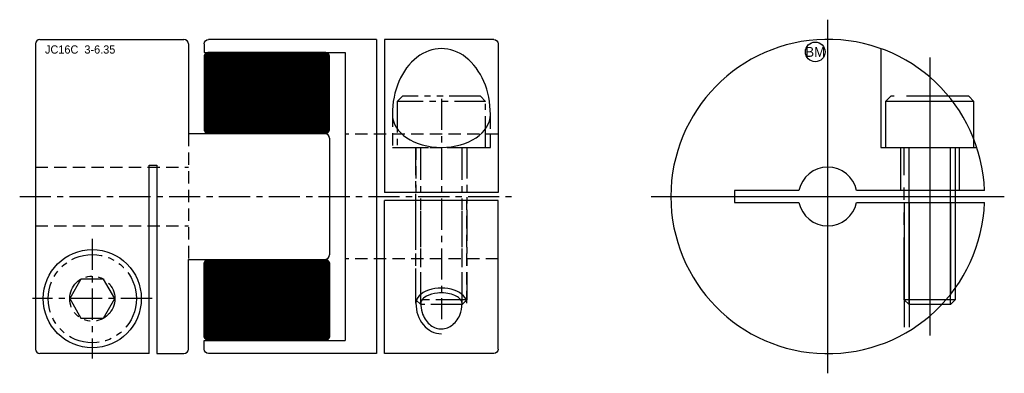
# Model space of a CAD drawing. Extents: x -8.6 to 41.6, y -9 to 9.
import ezdxf
from ezdxf.enums import TextEntityAlignment as Align

# ---------------------------------------------------------------- set-up
doc = ezdxf.new("R2010")
doc.units = 0
doc.header["$MEASUREMENT"] = 0
for name, pattern in [('CENTER', [50.8, 31.75, -6.35, 6.35, -6.35]), ('HIDDEN', [9.525, 6.35, -3.175]), ('PHANTOM', [63.5, 31.75, -6.35, 6.35, -6.35, 6.35, -6.35])]:
    doc.linetypes.add(name, pattern=pattern)
doc.layers.get('0').update_dxf_attribs({"linetype": 'CONTINUOUS'})
for name, color, linetype in [('BOM', 6, 'CONTINUOUS'), ('CENTER', 1, 'CENTER'), ('HIDDEN', 2, 'HIDDEN'), ('PHANTOM', 6, 'PHANTOM'), ('THIN', 3, 'CONTINUOUS')]:
    doc.layers.add(name, color=color, linetype=linetype)

# ---------------------------------------------------------------- blocks, each defined once
blk = doc.blocks.new('MCLBM2')
blk.add_circle((0, 0), 0.5)
blk.add_text('BM', height=0.5).set_placement((0, 0), align=Align.MIDDLE)
at = {"flags": 1}
for tag, p in [('NAME', (0, -1)), ('ENAME', (0, -2)), ('SPEC', (0, -3)), ('MATERIAL', (0, -4)), ('QTY', (0, -5)), ('WEIGHT', (0, -6)), ('PRICE', (0, -7)), ('REMARK', (0, -8)), ('USER1', (0, -9)), ('USER2', (0, -10)), ('USER3', (0, -11)), ('USER4', (0, -12)), ('USER5', (0, -13)), ('USER6', (0, -14))]:
    blk.add_attdef(tag, p, '', height=0.5, dxfattribs=at)

msp = doc.modelspace()

# ---------------------------------------------------------------- hatches: boundary and pattern name
at = {"layer": 'THIN'}
h = msp.add_hatch(dxfattribs=at)
h.set_pattern_fill('ANSI37', color=256, scale=0.1, style=0)
h.set_pattern_definition([(45, (1.619458, 1.035035), (-0.008838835, 0.008838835), []), (135, (1.619458, 1.035035), (-0.008838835, -0.008838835), [])])
edge = h.paths.add_edge_path()
edge.add_line((1.03, 3.2), (6.97, 3.2))
edge.add_arc((6.97, 3.43), 0.23, 270, 360)
edge.add_line((7.2, 3.43), (7.2, 7.102))
edge.add_arc((6.97, 7.102), 0.23, 0, 90)
edge.add_line((6.97, 7.332), (1.03, 7.332))
edge.add_arc((1.03, 7.102), 0.23, 90, 180)
edge.add_line((0.8, 7.102), (0.8, 3.43))
edge.add_arc((1.03, 3.43), 0.23, 180, 270)
at = {"layer": 'THIN', "extrusion": (-2.99932e-32, -1.22461e-16, -1)}
h = msp.add_hatch(dxfattribs=at)
h.set_pattern_fill('ANSI37', color=256, scale=0.1, angle=180, style=0)
h.set_pattern_definition([(225, (-1.619458, -1.035035), (0.008838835, -0.008838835), []), (315, (-1.619458, -1.035035), (0.008838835, 0.008838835), [])])
edge = h.paths.add_edge_path()
edge.add_line((-1.03, -3.2), (-6.97, -3.2))
edge.add_arc((-6.97, -3.43), 0.23, 450, 540)
edge.add_line((-7.2, -3.43), (-7.2, -7.102))
edge.add_arc((-6.97, -7.102), 0.23, 180, 270)
edge.add_line((-6.97, -7.332), (-1.03, -7.332))
edge.add_arc((-1.03, -7.102), 0.23, 270, 360)
edge.add_line((-0.8, -7.102), (-0.8, -3.43))
edge.add_arc((-1.03, -3.43), 0.23, 360, 450)

# ---------------------------------------------------------------- linework, layer by layer
at = {"ltscale": 0.1}
for p, q in [((-7.8, 7.77), (-7.8, -7.77)), ((-7.57, 8), (-0.23, 8)), ((0, 7.77), (0, 3.2)), ((0, 3.2), (6.97, 3.2)), ((7.2, 2.97), (7.2, -2.97)), ((-2, -8), (-2, 1.6)), ((-2, 1.6), (-1.6, 1.6)), ((-1.6, 1.6), (-1.6, -8)), ((0, -3.2), (6.97, -3.2)), ((0, -7.77), (0, -3.2)), ((-2, -8), (-7.57, -8)), ((-1.6, -8), (-0.23, -8))]:
    msp.add_line(p, q, dxfattribs=at)
at = {"ltscale": 0.1, "extrusion": (1.22461e-16, -2.99932e-32, -1)}
for p, q in [((0.8, 7.77), (0.8, 7.332)), ((9.6, 8), (1.03, 8)), ((9.6, 8), (9.6, -8)), ((15.57, 8), (10, 8)), ((10, 8), (10, 0.2)), ((15.8, 7.77), (15.8, 0.2)), ((0.8, 7.332), (8, 7.332)), ((8, 7.332), (8, -7.332)), ((15.8, 0.2), (10, 0.2)), ((10, -8), (10, -0.2)), ((15.8, -0.2), (10, -0.2)), ((15.8, -7.77), (15.8, -0.2)), ((0.8, -7.332), (8, -7.332)), ((0.8, -7.77), (0.8, -7.332)), ((9.6, -8), (1.03, -8)), ((15.57, -8), (10, -8))]:
    msp.add_line(p, q, dxfattribs=at)
for p, q in [((40.594, 0.3), (34.07, 0.3)), ((34.07, -0.3), (40.594, -0.3))]:
    msp.add_line(p, q)
at = {"ltscale": 0.1}
msp.add_lwpolyline([(1.03, 3.2), (6.97, 3.2, 0.414214), (7.2, 3.43), (7.2, 7.102, 0.414214), (6.97, 7.332), (1.03, 7.332, 0.414214), (0.8, 7.102), (0.8, 3.43, 0.414214)], format="xyb", close=True, dxfattribs=at)
msp.add_lwpolyline([(31.13, 0.3), (27.85, 0.3), (27.85, -0.3), (31.13, -0.3)])
at = {"ltscale": 0.1, "extrusion": (-2.99932e-32, -1.22461e-16, -1)}
msp.add_lwpolyline([(-1.03, -3.2), (-6.97, -3.2, 0.414214), (-7.2, -3.43), (-7.2, -7.102, 0.414214), (-6.97, -7.332), (-1.03, -7.332, 0.414214), (-0.8, -7.102), (-0.8, -3.43, 0.414214)], format="xyb", close=True, dxfattribs=at)
at = {"ltscale": 0.1}
msp.add_circle((-4.9, -5.2), 2.5, dxfattribs=at)
for centre, start, end in [((-7.57, 7.77), 90, 180), ((-0.23, 7.77), 0, 90), ((6.97, 2.97), 0, 90), ((6.97, -2.97), 270, 0), ((-7.57, -7.77), 180, 270), ((-0.23, -7.77), 270, 0)]:
    msp.add_arc(centre, 0.23, start, end, dxfattribs=at)
at = {"ltscale": 0.1, "extrusion": (1.22461e-16, -2.99932e-32, -1)}
for centre, start, end in [((-1.03, 7.77), 0, 90), ((-15.57, 7.77), 90, 180), ((-1.03, -7.77), 270, 0), ((-15.57, -7.77), 180, 270)]:
    msp.add_arc(centre, 0.23, start, end, dxfattribs=at)
for radius, start, end in [(8, 2.1491, 357.8509), (1.5, 11.537, 168.463), (1.5, 191.537, 348.463)]:
    msp.add_arc((32.6, 0), radius, start, end)
at = {"ltscale": 0.1}
for major_axis, ratio, start_param, end_param in [((0, 3.354), 0.745437, 4.712389, 7.853982), ((2.5, 0), 0.670747, 3.141593, 6.283185)]:
    msp.add_ellipse((12.9, 4.177), major_axis=major_axis, ratio=ratio, start_param=start_param, end_param=end_param, dxfattribs=at)
for points, knots in [([(13.956, -5.437), (13.956, -5.396), (13.946, -5.354), (13.888, -5.256), (13.84, -5.202), (13.7, -5.098), (13.61, -5.049), (13.275, -4.924), (12.974, -4.888), (12.484, -4.941), (12.286, -5.001), (12.023, -5.143), (11.941, -5.218), (11.857, -5.342), (11.844, -5.391), (11.844, -5.437)], [0, 0, 0, 0, 0.337243, 0.337243, 0.674485, 0.674485, 1.011728, 1.011728, 1.748801, 1.748801, 2.311108, 2.311108, 2.757662, 2.757662, 3.141593, 3.141593, 3.141593, 3.141593]), ([(11.844, -5.437), (11.844, -5.596), (11.868, -5.755), (11.989, -6.144), (12.123, -6.354), (12.455, -6.645), (12.65, -6.727), (13.04, -6.752), (13.239, -6.697), (13.591, -6.453), (13.742, -6.264), (13.915, -5.852), (13.956, -5.645), (13.956, -5.437)], [1.570796, 1.570796, 1.570796, 1.570796, 1.9251, 1.9251, 2.506138, 2.506138, 3.087177, 3.087177, 3.668215, 3.668215, 4.249254, 4.249254, 4.712389, 4.712389, 4.712389, 4.712389])]:
    msp.add_open_spline(points, degree=3, knots=knots, dxfattribs=at)
at = {"layer": 'CENTER'}
for p, q in [((32.6, -9), (32.6, 9)), ((37.8, 7.079), (37.8, -7.079)), ((23.6, 0), (41.6, 0))]:
    msp.add_line(p, q, dxfattribs=at)
at = {"layer": 'CENTER', "ltscale": 0.05}
for p, q in [((12.9, 4.977), (12.9, -6.237)), ((-8.6, 0), (16.6, 0)), ((-4.9, -2.15), (-4.9, -8.25)), ((-1.85, -5.2), (-7.95, -5.2))]:
    msp.add_line(p, q, dxfattribs=at)
at = {"layer": 'HIDDEN', "ltscale": 0.1}
for p, q in [((10.4, 4.177), (10.4, 2.5)), ((15.4, 2.5), (15.4, 4.177)), ((0, 3.2), (0, -3.2)), ((15.8, 3.175), (8, 3.175)), ((10.4, 2.5), (15.4, 2.5)), ((11.6, 2.5), (11.6, 0.2)), ((14.2, 2.5), (14.2, 0.2)), ((-7.8, 1.5), (0, 1.5)), ((11.6, -5.437), (11.6, -0.2)), ((11.844, -5.437), (11.844, -0.2)), ((13.956, -5.437), (13.956, -0.2)), ((14.2, -5.437), (14.2, -0.2))]:
    msp.add_line(p, q, dxfattribs=at)
at = {"layer": 'HIDDEN'}
for p, q in [((36.3, 2.5), (36.3, 0.3)), ((39.3, 2.5), (39.3, 0.3)), ((36.5, -0.3), (36.5, -6.985)), ((36.744, -0.3), (36.744, -6.843)), ((38.856, -0.3), (38.856, -4.986)), ((39.1, -0.3), (39.1, -4.664))]:
    msp.add_line(p, q, dxfattribs=at)
at = {"layer": 'HIDDEN', "ltscale": 0.1, "extrusion": (-2.99932e-32, -1.22461e-16, -1)}
for p, q in [((-7.8, -1.5), (0, -1.5)), ((15.8, -3.175), (8, -3.175))]:
    msp.add_line(p, q, dxfattribs=at)
at = {"layer": 'HIDDEN'}
msp.add_lwpolyline([(35.3, 7.531), (35.3, 2.5), (40.199, 2.5)], dxfattribs=at)
at = {"layer": 'PHANTOM', "ltscale": 0.05}
for p, q in [((15.15, 4.84), (10.65, 4.84)), ((11.844, -5.5), (11.844, 2.5)), ((13.956, -5.5), (13.956, 2.5)), ((14.2, -5.256), (11.6, -5.256))]:
    msp.add_line(p, q, dxfattribs=at)
at = {"layer": 'PHANTOM'}
for p, q in [((40.05, 4.84), (35.55, 4.84)), ((36.744, -5.5), (36.744, 2.5)), ((38.856, -5.5), (38.856, 2.5)), ((39.1, -5.256), (36.5, -5.256))]:
    msp.add_line(p, q, dxfattribs=at)
at = {"layer": 'PHANTOM', "ltscale": 0.05}
for points in [[(15.15, 2.5), (15.15, 4.84), (14.89, 5.1), (10.91, 5.1), (10.65, 4.84), (10.65, 2.5)], [(-3.75, -5.2), (-4.325, -4.204), (-5.475, -4.204), (-6.05, -5.2), (-5.475, -6.196), (-4.325, -6.196)]]:
    msp.add_lwpolyline(points, close=True, dxfattribs=at)
at = {"layer": 'PHANTOM', "ltscale": 0.1}
msp.add_lwpolyline([(40.05, 2.5), (40.05, 4.84), (39.79, 5.1), (35.81, 5.1), (35.55, 4.84), (35.55, 2.5)], close=True, dxfattribs=at)
at = {"layer": 'PHANTOM', "ltscale": 0.05}
msp.add_lwpolyline([(14.2, 2.5), (14.2, -5.256), (13.956, -5.5), (11.844, -5.5), (11.6, -5.256), (11.6, 2.5)], dxfattribs=at)
at = {"layer": 'PHANTOM', "ltscale": 0.1}
msp.add_lwpolyline([(39.1, 2.5), (39.1, -5.256), (38.856, -5.5), (36.744, -5.5), (36.5, -5.256), (36.5, 2.5)], dxfattribs=at)
at = {"layer": 'PHANTOM', "ltscale": 0.05}
for radius in [2.25, 1.15]:
    msp.add_circle((-4.9, -5.2), radius, dxfattribs=at)
at = {"layer": 'THIN', "ltscale": 0.1}
for major_axis, ratio, start_param in [((1.3, 0), 0.595204, 0), ((0, 1.548), 0.840049, 1.570796)]:
    msp.add_ellipse((12.9, -5.437), major_axis=major_axis, ratio=ratio, start_param=start_param, end_param=3.141593, dxfattribs=at)

# ---------------------------------------------------------------- block references
at = {"layer": 'BOM'}
msp.add_blockref('MCLBM2', (31.96, 7.36), dxfattribs=at)

# ---------------------------------------------------------------- texts
msp.add_text('JC16C  3-6.35', height=0.416).set_placement((-7.31, 7.276))

doc.saveas('drawing.dxf')
